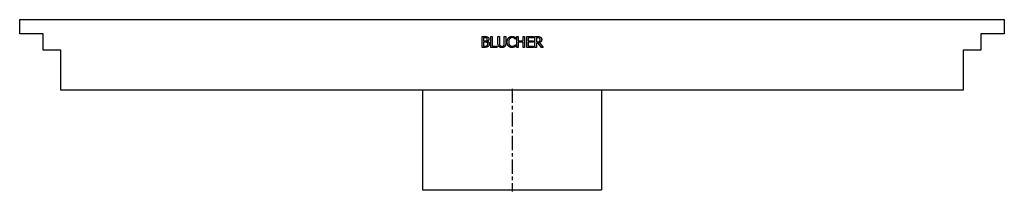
# Model space of a CAD drawing. Extents: x -16.5 to 16.5, y 0 to 5.7.
import ezdxf

# ---------------------------------------------------------------- set-up
doc = ezdxf.new("R2010")
doc.units = 0
doc.header["$MEASUREMENT"] = 0
doc.linetypes.add('CHAIN', pattern=[0.7087, 0.4724, -0.0591, 0.1181, -0.0591])
doc.layers.get('0').update_dxf_attribs({"linetype": 'CONTINUOUS'})

msp = doc.modelspace()

# ---------------------------------------------------------------- linework, layer by layer
for p, q in [((-16.476, 5.709), (16.476, 5.709)), ((-16.476, 5.237), (-16.476, 5.709)), ((16.476, 5.709), (16.476, 5.237)), ((-15.689, 5.237), (-16.476, 5.237)), ((-15.689, 4.685), (-15.689, 5.237)), ((-1.003, 4.781), (-1.003, 5.141)), ((-1.003, 5.141), (-0.908, 5.141)), ((-0.955, 5.101), (-0.955, 4.995)), ((-0.909, 5.101), (-0.955, 5.101)), ((-0.955, 4.995), (-0.901, 4.995)), ((-0.955, 4.955), (-0.955, 4.822)), ((-0.901, 4.955), (-0.955, 4.955)), ((-0.826, 4.983), (-0.826, 4.982)), ((-0.711, 4.781), (-0.711, 5.141)), ((-0.711, 5.141), (-0.664, 5.141)), ((-0.664, 5.141), (-0.664, 4.824)), ((-0.47, 4.917), (-0.47, 5.141)), ((-0.47, 5.141), (-0.422, 5.141)), ((-0.422, 5.141), (-0.422, 4.917)), ((-0.257, 5.141), (-0.209, 5.141)), ((-0.257, 4.916), (-0.257, 5.141)), ((-0.209, 5.141), (-0.209, 4.917)), ((0.112, 5.06), (0.108, 5.06)), ((0.112, 5.118), (0.112, 5.06)), ((0.157, 5.141), (0.205, 5.141)), ((0.157, 4.781), (0.157, 5.141)), ((0.205, 5.141), (0.205, 5)), ((0.205, 5), (0.37, 5)), ((0.205, 4.958), (0.205, 4.781)), ((0.37, 4.958), (0.205, 4.958)), ((0.37, 5), (0.37, 5.141)), ((0.37, 5.141), (0.418, 5.141)), ((0.37, 4.781), (0.37, 4.958)), ((0.418, 5.141), (0.418, 4.781)), ((0.491, 5.141), (0.716, 5.141)), ((0.491, 4.781), (0.491, 5.141)), ((0.539, 5.099), (0.539, 5)), ((0.716, 5.099), (0.539, 5.099)), ((0.539, 5), (0.704, 5)), ((0.704, 4.958), (0.539, 4.958)), ((0.539, 4.958), (0.539, 4.824)), ((0.704, 5), (0.704, 4.958)), ((0.716, 5.141), (0.716, 5.099)), ((0.769, 4.781), (0.769, 5.141)), ((0.769, 5.141), (0.862, 5.141)), ((0.864, 5.1), (0.817, 5.1)), ((0.817, 5.1), (0.817, 4.965)), ((0.817, 4.965), (0.859, 4.965)), ((15.689, 5.237), (15.689, 4.685)), ((16.476, 5.237), (15.689, 5.237)), ((-15.098, 4.685), (-15.689, 4.685)), ((-15.098, 3.346), (-15.098, 4.685)), ((-0.9, 4.781), (-1.003, 4.781)), ((-0.955, 4.822), (-0.916, 4.822)), ((-0.503, 4.781), (-0.711, 4.781)), ((-0.664, 4.824), (-0.503, 4.824)), ((-0.503, 4.824), (-0.503, 4.781)), ((0.109, 4.863), (0.112, 4.863)), ((0.112, 4.863), (0.112, 4.806)), ((0.205, 4.781), (0.157, 4.781)), ((0.418, 4.781), (0.37, 4.781)), ((0.716, 4.781), (0.491, 4.781)), ((0.539, 4.824), (0.716, 4.824)), ((0.716, 4.824), (0.716, 4.781)), ((0.817, 4.781), (0.769, 4.781)), ((0.817, 4.925), (0.817, 4.781)), ((0.872, 4.925), (0.817, 4.925)), ((0.985, 4.781), (0.872, 4.925)), ((0.919, 4.938), (1.047, 4.781)), ((1.047, 4.781), (0.985, 4.781)), ((15.098, 4.685), (15.098, 3.346)), ((15.689, 4.685), (15.098, 4.685)), ((15.098, 3.346), (-15.098, 3.346)), ((-3, 3.346), (-3, 0)), ((3, 3.346), (3, 0)), ((-3, 0), (3, 0))]:
    msp.add_line(p, q)
at = {"linetype": 'CHAIN'}
msp.add_line((0, 3.391), (0, -0.045), dxfattribs=at)
for points in [[(-0.844, 5.091), (-0.856, 5.098), (-0.884, 5.101), (-0.909, 5.101)], [(-0.908, 5.141), (-0.869, 5.141), (-0.831, 5.136), (-0.813, 5.127)], [(-0.901, 4.995), (-0.879, 4.995), (-0.857, 5), (-0.846, 5.007)], [(-0.838, 4.946), (-0.849, 4.952), (-0.876, 4.955), (-0.901, 4.955)], [(-0.846, 5.007), (-0.835, 5.014), (-0.826, 5.037), (-0.826, 5.054)], [(-0.826, 5.054), (-0.826, 5.066), (-0.835, 5.086), (-0.844, 5.091)], [(-0.809, 4.89), (-0.809, 4.91), (-0.821, 4.937), (-0.838, 4.946)], [(-0.776, 5.06), (-0.776, 5.035), (-0.803, 4.995), (-0.826, 4.983)], [(-0.826, 4.982), (-0.794, 4.973), (-0.759, 4.926), (-0.759, 4.892)], [(-0.813, 5.127), (-0.794, 5.117), (-0.776, 5.083), (-0.776, 5.06)], [(-0.161, 4.961), (-0.161, 5.006), (-0.138, 5.073), (-0.116, 5.098)], [(-0.116, 4.822), (-0.137, 4.846), (-0.161, 4.916), (-0.161, 4.961)], [(-0.116, 5.098), (-0.094, 5.122), (-0.035, 5.148), (0.001, 5.148)], [(-0.079, 5.07), (-0.094, 5.052), (-0.111, 4.996), (-0.111, 4.961)], [(-0.111, 4.961), (-0.111, 4.924), (-0.093, 4.871), (-0.078, 4.852)], [(0.001, 5.107), (-0.022, 5.107), (-0.063, 5.088), (-0.079, 5.07)], [(0.001, 5.148), (0.019, 5.148), (0.051, 5.143), (0.064, 5.139)], [(0.068, 5.09), (0.054, 5.097), (0.022, 5.107), (0.001, 5.107)], [(0.064, 5.139), (0.076, 5.135), (0.1, 5.124), (0.112, 5.118)], [(0.108, 5.06), (0.102, 5.066), (0.082, 5.082), (0.068, 5.09)], [(0.859, 4.965), (0.879, 4.965), (0.912, 4.972), (0.924, 4.983)], [(0.862, 5.141), (0.893, 5.141), (0.934, 5.135), (0.953, 5.122)], [(0.921, 5.088), (0.911, 5.094), (0.884, 5.1), (0.864, 5.1)], [(0.994, 5.044), (0.994, 5.004), (0.954, 4.951), (0.919, 4.938)], [(0.944, 5.04), (0.944, 5.056), (0.933, 5.08), (0.921, 5.088)], [(0.924, 4.983), (0.934, 4.993), (0.944, 5.021), (0.944, 5.04)], [(0.953, 5.122), (0.972, 5.11), (0.994, 5.072), (0.994, 5.044)], [(-0.916, 4.822), (-0.885, 4.822), (-0.849, 4.828), (-0.835, 4.837)], [(-0.796, 4.811), (-0.817, 4.795), (-0.863, 4.781), (-0.9, 4.781)], [(-0.835, 4.837), (-0.821, 4.847), (-0.809, 4.871), (-0.809, 4.89)], [(-0.759, 4.892), (-0.759, 4.865), (-0.779, 4.824), (-0.796, 4.811)], [(-0.435, 4.807), (-0.454, 4.826), (-0.47, 4.878), (-0.47, 4.917)], [(-0.339, 4.774), (-0.371, 4.774), (-0.418, 4.79), (-0.435, 4.807)], [(-0.422, 4.917), (-0.422, 4.892), (-0.415, 4.858), (-0.406, 4.844)], [(-0.406, 4.844), (-0.397, 4.83), (-0.363, 4.815), (-0.339, 4.815)], [(-0.339, 4.815), (-0.317, 4.815), (-0.282, 4.83), (-0.272, 4.844)], [(-0.243, 4.807), (-0.261, 4.79), (-0.306, 4.774), (-0.339, 4.774)], [(-0.272, 4.844), (-0.263, 4.858), (-0.257, 4.891), (-0.257, 4.916)], [(-0.209, 4.917), (-0.209, 4.879), (-0.224, 4.825), (-0.243, 4.807)], [(0, 4.775), (-0.035, 4.775), (-0.094, 4.799), (-0.116, 4.822)], [(-0.078, 4.852), (-0.063, 4.835), (-0.022, 4.816), (0.001, 4.816)], [(0.064, 4.786), (0.049, 4.78), (0.022, 4.775), (0, 4.775)], [(0.001, 4.816), (0.021, 4.816), (0.057, 4.827), (0.07, 4.834)], [(0.112, 4.806), (0.1, 4.8), (0.079, 4.79), (0.064, 4.786)], [(0.07, 4.834), (0.084, 4.842), (0.103, 4.858), (0.109, 4.863)]]:
    msp.add_open_spline(points, degree=2)

doc.saveas('drawing.dxf')
